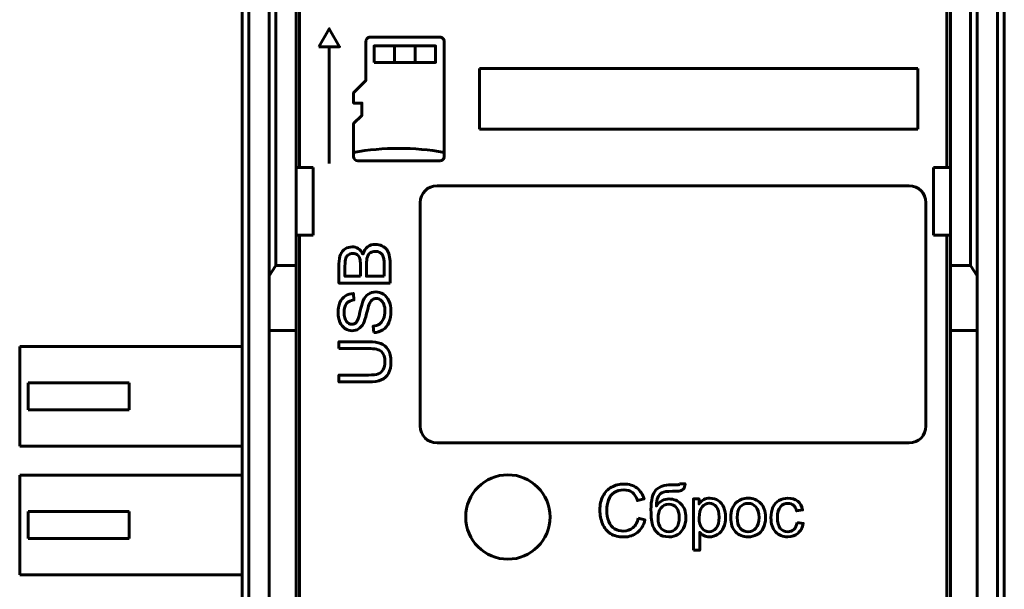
# Model space of a CAD drawing. Header units: millimetres. Extents: x -14 to 16, y -52 to 56.
# Tile 5 of 9: x -14 to 16, y 4 to 21. Entities that reach past the tile are written whole.
import ezdxf

# ---------------------------------------------------------------- set-up
doc = ezdxf.new("R2010")
doc.units = ezdxf.units.MM
doc.linetypes.add('K5LT32780', pattern=[0])
doc.linetypes.add('K5LT32782', pattern=[0])

msp = doc.modelspace()

# ---------------------------------------------------------------- linework, layer by layer
at = {"color": 150, "linetype": 'K5LT32780', "lineweight": 60, "true_color": 0x0080ff}
for p, q in [((-5.39, 38.853), (-5.39, 16.453)), ((13.81, 16.453), (13.81, 38.853)), ((-6.09, 13.553), (-6.09, 33.774)), ((-5.49, 16.453), (-5.49, 33.774)), ((13.91, 16.453), (13.91, 33.774)), ((14.51, 33.774), (14.51, 13.553)), ((-6.29, 33.518), (-6.29, 13.245)), ((14.71, 13.245), (14.71, 33.518)), ((-7.09, 28.334), (-7.09, -24.227)), ((-6.89, -24.227), (-6.89, 28.334)), ((15.31, 28.334), (15.31, -24.227)), ((15.51, 28.334), (15.51, -24.227)), ((-3.42, 20.193), (-3.42, 19.034)), ((-3.42, 20.193), (-3.42, 19.034)), ((-1.224, 20.315), (-3.298, 20.315)), ((-1.224, 20.315), (-3.298, 20.315)), ((-1.102, 16.777), (-1.102, 20.193)), ((-1.102, 16.777), (-1.102, 20.193)), ((-4.51, 20.032), (-4.51, 16.57)), ((-2.57, 20.057), (-2.57, 19.566)), ((-1.962, 20.057), (-1.962, 19.566)), ((-0.054, 17.588), (-0.054, 19.388)), ((-0.054, 19.388), (12.946, 19.388)), ((12.946, 19.388), (12.946, 17.588)), ((-3.42, 19.034), (-3.786, 18.668)), ((-3.786, 18.668), (-3.786, 18.363)), ((-3.786, 18.668), (-3.786, 18.363)), ((-3.786, 18.363), (-3.542, 18.363)), ((-3.786, 18.363), (-3.542, 18.363)), ((-3.542, 18.363), (-3.542, 17.997)), ((-3.542, 18.363), (-3.542, 17.997)), ((-3.542, 17.997), (-3.786, 17.753)), ((-3.542, 17.997), (-3.786, 17.753)), ((-3.786, 17.753), (-3.786, 16.777)), ((-3.786, 17.753), (-3.786, 16.777)), ((12.946, 17.588), (-0.054, 17.588)), ((-3.664, 16.655), (-1.224, 16.655)), ((-3.664, 16.655), (-1.224, 16.655)), ((-4.99, 16.453), (-5.49, 16.453)), ((-5.49, 14.453), (-5.49, 16.453)), ((-4.99, 14.453), (-4.99, 16.453)), ((13.41, 14.453), (13.41, 16.453)), ((13.91, 16.453), (13.41, 16.453)), ((13.91, 14.453), (13.91, 16.453)), ((-1.313, 15.913), (12.687, 15.913)), ((-1.813, 8.793), (-1.813, 15.413)), ((13.187, 15.413), (13.187, 8.793)), ((-5.49, 14.453), (-5.49, 13.553)), ((-5.49, 14.453), (-4.99, 14.453)), ((-5.39, -10.347), (-5.39, 14.453)), ((13.41, 14.453), (13.91, 14.453)), ((13.81, -10.347), (13.81, 14.453)), ((13.91, 13.553), (13.91, 14.453)), ((-6.29, 13.245), (-6.09, 13.553)), ((-6.09, 13.553), (-5.49, 13.553)), ((-5.49, 13.553), (-5.49, 11.629)), ((13.91, 13.553), (13.91, 11.629)), ((14.51, 13.553), (13.91, 13.553)), ((14.71, 13.245), (14.51, 13.553)), ((-6.29, 11.629), (-6.29, 13.245)), ((14.71, 11.629), (14.71, 13.245)), ((-6.29, -7.522), (-6.29, 11.629)), ((-6.29, 11.629), (-5.49, 11.629)), ((-5.49, 11.629), (-5.49, -7.522)), ((13.91, 11.629), (13.91, -7.522)), ((14.71, 11.629), (13.91, 11.629)), ((14.71, -7.522), (14.71, 11.629)), ((-13.69, 11.148), (-13.69, 8.198)), ((-7.09, 11.148), (-13.69, 11.148)), ((-13.44, 9.273), (-13.44, 10.073)), ((-10.44, 10.073), (-13.44, 10.073)), ((-10.44, 9.273), (-10.44, 10.073)), ((-13.44, 9.273), (-10.44, 9.273)), ((-13.69, 8.198), (-7.09, 8.198)), ((12.687, 8.293), (-1.313, 8.293)), ((-13.69, 7.338), (-13.69, 4.388)), ((-7.09, 7.338), (-13.69, 7.338)), ((-13.44, 5.463), (-13.44, 6.263)), ((-10.44, 6.263), (-13.44, 6.263)), ((-10.44, 5.463), (-10.44, 6.263)), ((-13.44, 5.463), (-10.44, 5.463)), ((-13.69, 4.388), (-7.09, 4.388))]:
    msp.add_line(p, q, dxfattribs=at)
at = {"color": 150, "linetype": 'K5LT32782', "lineweight": 60, "true_color": 0x0080ff}
msp.add_lwpolyline([(-3.179, 19.566), (-1.354, 19.566), (-1.354, 20.057), (-3.179, 20.057)], close=True, dxfattribs=at)
at = {"color": 150, "linetype": 'K5LT32780', "lineweight": 60, "true_color": 0x0080ff}
msp.add_circle((0.787, 6.1), 1.25, dxfattribs=at)
for centre, start, end in [((-1.313, 15.413), 90, 180), ((12.687, 15.413), 0, 90), ((-1.313, 8.793), 180, 270), ((12.687, 8.793), 270, 0)]:
    msp.add_arc(centre, 0.5, start, end, dxfattribs=at)
for points, knots in [([(-4.817, 20.032), (-4.817, 20.032), (-4.51, 20.563), (-4.51, 20.563), (-4.203, 20.032), (-4.203, 20.032), (-4.817, 20.032), (-4.817, 20.032)], [0, 0, 0, 0, 0.333333, 0.333333, 0.666667, 0.666667, 1, 1, 1, 1]), ([(-3.42, 20.193), (-3.42, 20.225), (-3.407, 20.257), (-3.384, 20.279), (-3.361, 20.302), (-3.33, 20.315), (-3.298, 20.315)], [0, 0, 0, 0, 0.5, 0.5, 0.5, 1, 1, 1, 1]), ([(-3.42, 20.193), (-3.42, 20.225), (-3.407, 20.257), (-3.384, 20.279), (-3.361, 20.302), (-3.33, 20.315), (-3.298, 20.315)], [0, 0, 0, 0, 0.5, 0.5, 0.5, 1, 1, 1, 1]), ([(-1.224, 20.315), (-1.191, 20.315), (-1.16, 20.302), (-1.138, 20.279), (-1.115, 20.257), (-1.102, 20.225), (-1.102, 20.193)], [0, 0, 0, 0, 0.5, 0.5, 0.5, 1, 1, 1, 1]), ([(-1.224, 20.315), (-1.191, 20.315), (-1.16, 20.302), (-1.138, 20.279), (-1.115, 20.257), (-1.102, 20.225), (-1.102, 20.193)], [0, 0, 0, 0, 0.5, 0.5, 0.5, 1, 1, 1, 1]), ([(-3.42, 19.034), (-3.42, 19.034), (-3.786, 18.668), (-3.786, 18.668), (-3.42, 19.034), (-3.42, 19.034), (-3.42, 19.211), (-3.42, 19.211)], [0, 0, 0, 0, 0.333333, 0.333333, 0.666667, 0.666667, 1, 1, 1, 1]), ([(-3.681, 18.773), (-3.681, 18.773), (-3.786, 18.668), (-3.786, 18.668), (-3.786, 18.363), (-3.786, 18.363)], [0, 0, 0, 0, 0.5, 0.5, 1, 1, 1, 1]), ([(-3.786, 18.668), (-3.786, 18.668), (-3.786, 18.363), (-3.786, 18.363), (-3.542, 18.363), (-3.542, 18.363), (-3.542, 17.997), (-3.542, 17.997), (-3.786, 17.753), (-3.786, 17.753), (-3.786, 17.518), (-3.786, 17.518)], [0, 0, 0, 0, 0.2, 0.2, 0.4, 0.4, 0.6, 0.6, 0.8, 0.8, 1, 1, 1, 1]), ([(-1.102, 16.777), (-1.102, 16.745), (-1.115, 16.714), (-1.16, 16.668), (-1.191, 16.655), (-1.224, 16.655)], [0, 0, 0, 0, 0.5, 0.5, 1, 1, 1, 1]), ([(-1.102, 16.777), (-1.102, 16.745), (-1.115, 16.714), (-1.16, 16.668), (-1.191, 16.655), (-1.224, 16.655)], [0, 0, 0, 0, 0.5, 0.5, 1, 1, 1, 1]), ([(-2.705, 13.031), (-2.705, 13.031), (-4.221, 13.031), (-4.221, 13.031), (-4.221, 13.6), (-4.221, 13.6), (-4.221, 13.716), (-4.206, 13.809), (-4.175, 13.879), (-4.144, 13.949), (-4.097, 14.003), (-4.033, 14.043), (-3.97, 14.083), (-3.903, 14.102), (-3.833, 14.102), (-3.768, 14.102), (-3.707, 14.085), (-3.65, 14.05), (-3.593, 14.015), (-3.547, 13.962), (-3.512, 13.891), (-3.485, 13.983), (-3.439, 14.053), (-3.374, 14.102), (-3.309, 14.152), (-3.233, 14.177), (-3.145, 14.177), (-3.073, 14.177), (-3.007, 14.161), (-2.946, 14.131), (-2.885, 14.101), (-2.838, 14.064), (-2.805, 14.02), (-2.772, 13.976), (-2.747, 13.921), (-2.73, 13.854), (-2.714, 13.788), (-2.705, 13.706), (-2.705, 13.61), (-2.705, 13.61), (-2.705, 13.031), (-2.705, 13.031)], [0, 0, 0, 0, 0.071429, 0.071429, 0.142857, 0.142857, 0.142857, 0.214286, 0.214286, 0.214286, 0.285714, 0.285714, 0.285714, 0.357143, 0.357143, 0.357143, 0.428571, 0.428571, 0.428571, 0.5, 0.5, 0.5, 0.571429, 0.571429, 0.571429, 0.642857, 0.642857, 0.642857, 0.714286, 0.714286, 0.714286, 0.785714, 0.785714, 0.785714, 0.857143, 0.857143, 0.857143, 0.928571, 0.928571, 0.928571, 1, 1, 1, 1]), ([(-3.584, 13.232), (-3.584, 13.232), (-3.584, 13.56), (-3.584, 13.56), (-3.584, 13.649), (-3.59, 13.713), (-3.601, 13.751), (-3.616, 13.803), (-3.642, 13.841), (-3.677, 13.867), (-3.712, 13.893), (-3.756, 13.906), (-3.81, 13.906), (-3.86, 13.906), (-3.905, 13.894), (-3.943, 13.869), (-3.981, 13.845), (-4.008, 13.811), (-4.036, 13.721), (-4.043, 13.644), (-4.043, 13.535), (-4.043, 13.535), (-4.043, 13.232), (-4.043, 13.232), (-3.584, 13.232), (-3.584, 13.232)], [0, 0, 0, 0, 0.111111, 0.111111, 0.111111, 0.222222, 0.222222, 0.222222, 0.333333, 0.333333, 0.333333, 0.444444, 0.444444, 0.444444, 0.555556, 0.555556, 0.555556, 0.666667, 0.666667, 0.777778, 0.777778, 0.777778, 0.888889, 0.888889, 1, 1, 1, 1]), ([(-2.883, 13.232), (-2.883, 13.232), (-2.883, 13.61), (-2.883, 13.61), (-2.883, 13.675), (-2.885, 13.72), (-2.89, 13.747), (-2.898, 13.793), (-2.912, 13.831), (-2.932, 13.863), (-2.951, 13.894), (-2.979, 13.919), (-3.016, 13.939), (-3.053, 13.959), (-3.096, 13.969), (-3.144, 13.969), (-3.201, 13.969), (-3.25, 13.955), (-3.292, 13.925), (-3.334, 13.896), (-3.363, 13.856), (-3.38, 13.805), (-3.397, 13.754), (-3.406, 13.679), (-3.406, 13.583), (-3.406, 13.583), (-3.406, 13.232), (-3.406, 13.232), (-2.883, 13.232), (-2.883, 13.232)], [0, 0, 0, 0, 0.1, 0.1, 0.1, 0.2, 0.2, 0.2, 0.3, 0.3, 0.3, 0.4, 0.4, 0.4, 0.5, 0.5, 0.5, 0.6, 0.6, 0.6, 0.7, 0.7, 0.7, 0.8, 0.8, 0.8, 0.9, 0.9, 1, 1, 1, 1]), ([(-3.192, 11.562), (-3.192, 11.562), (-3.209, 11.751), (-3.209, 11.751), (-3.133, 11.76), (-3.07, 11.78), (-3.021, 11.813), (-2.973, 11.846), (-2.933, 11.897), (-2.903, 11.966), (-2.873, 12.034), (-2.857, 12.112), (-2.857, 12.198), (-2.857, 12.275), (-2.869, 12.342), (-2.892, 12.401), (-2.915, 12.459), (-2.946, 12.503), (-2.986, 12.531), (-3.026, 12.56), (-3.069, 12.574), (-3.116, 12.574), (-3.163, 12.574), (-3.204, 12.56), (-3.24, 12.533), (-3.275, 12.505), (-3.305, 12.46), (-3.329, 12.396), (-3.345, 12.356), (-3.369, 12.266), (-3.403, 12.127), (-3.436, 11.987), (-3.468, 11.89), (-3.498, 11.834), (-3.536, 11.762), (-3.583, 11.708), (-3.639, 11.673), (-3.695, 11.637), (-3.758, 11.62), (-3.828, 11.62), (-3.905, 11.62), (-3.976, 11.641), (-4.043, 11.685), (-4.109, 11.728), (-4.16, 11.791), (-4.194, 11.875), (-4.229, 11.958), (-4.246, 12.051), (-4.246, 12.153), (-4.246, 12.265), (-4.228, 12.364), (-4.192, 12.45), (-4.156, 12.536), (-4.103, 12.602), (-4.032, 12.648), (-3.962, 12.694), (-3.882, 12.719), (-3.793, 12.722), (-3.793, 12.722), (-3.778, 12.53), (-3.778, 12.53), (-3.874, 12.52), (-3.946, 12.485), (-3.995, 12.425), (-4.044, 12.365), (-4.068, 12.277), (-4.068, 12.161), (-4.068, 12.039), (-4.046, 11.951), (-4.002, 11.895), (-3.957, 11.84), (-3.904, 11.812), (-3.841, 11.812), (-3.786, 11.812), (-3.742, 11.832), (-3.706, 11.871), (-3.671, 11.91), (-3.635, 12.01), (-3.598, 12.173), (-3.561, 12.336), (-3.529, 12.448), (-3.502, 12.509), (-3.461, 12.597), (-3.41, 12.662), (-3.348, 12.704), (-3.285, 12.746), (-3.214, 12.767), (-3.133, 12.767), (-3.052, 12.767), (-2.976, 12.744), (-2.905, 12.698), (-2.834, 12.651), (-2.778, 12.585), (-2.699, 12.413), (-2.68, 12.316), (-2.68, 12.207), (-2.68, 12.07), (-2.7, 11.956), (-2.74, 11.863), (-2.779, 11.771), (-2.839, 11.698), (-2.92, 11.646), (-3, 11.593), (-3.091, 11.565), (-3.192, 11.562)], [0, 0, 0, 0, 0.028571, 0.028571, 0.028571, 0.057143, 0.057143, 0.057143, 0.085714, 0.085714, 0.085714, 0.114286, 0.114286, 0.114286, 0.142857, 0.142857, 0.142857, 0.171429, 0.171429, 0.171429, 0.2, 0.2, 0.2, 0.228571, 0.228571, 0.228571, 0.257143, 0.257143, 0.257143, 0.285714, 0.285714, 0.285714, 0.314286, 0.314286, 0.314286, 0.342857, 0.342857, 0.342857, 0.371429, 0.371429, 0.371429, 0.4, 0.4, 0.4, 0.428571, 0.428571, 0.428571, 0.457143, 0.457143, 0.457143, 0.485714, 0.485714, 0.485714, 0.514286, 0.514286, 0.514286, 0.542857, 0.542857, 0.542857, 0.571429, 0.571429, 0.571429, 0.6, 0.6, 0.6, 0.628571, 0.628571, 0.628571, 0.657143, 0.657143, 0.657143, 0.685714, 0.685714, 0.685714, 0.714286, 0.714286, 0.714286, 0.742857, 0.742857, 0.742857, 0.771429, 0.771429, 0.771429, 0.8, 0.8, 0.8, 0.828571, 0.828571, 0.828571, 0.857143, 0.857143, 0.857143, 0.885714, 0.885714, 0.914286, 0.914286, 0.914286, 0.942857, 0.942857, 0.942857, 0.971429, 0.971429, 0.971429, 1, 1, 1, 1]), ([(-4.221, 11.092), (-4.221, 11.092), (-4.221, 11.293), (-4.221, 11.293), (-3.345, 11.293), (-3.345, 11.293), (-3.193, 11.293), (-3.072, 11.276), (-2.982, 11.242), (-2.893, 11.207), (-2.82, 11.145), (-2.764, 11.055), (-2.708, 10.966), (-2.68, 10.848), (-2.68, 10.702), (-2.68, 10.561), (-2.704, 10.444), (-2.753, 10.354), (-2.802, 10.264), (-2.873, 10.2), (-2.966, 10.162), (-3.058, 10.123), (-3.185, 10.104), (-3.345, 10.104), (-3.345, 10.104), (-4.221, 10.104), (-4.221, 10.104), (-4.221, 10.305), (-4.221, 10.305), (-3.346, 10.305), (-3.346, 10.305), (-3.214, 10.305), (-3.117, 10.317), (-3.055, 10.341), (-2.992, 10.366), (-2.944, 10.407), (-2.91, 10.467), (-2.877, 10.526), (-2.86, 10.599), (-2.86, 10.685), (-2.86, 10.831), (-2.893, 10.936), (-2.96, 10.999), (-3.027, 11.061), (-3.155, 11.092), (-3.346, 11.092), (-3.346, 11.092), (-4.221, 11.092), (-4.221, 11.092)], [0, 0, 0, 0, 0.058824, 0.058824, 0.117647, 0.117647, 0.117647, 0.176471, 0.176471, 0.176471, 0.235294, 0.235294, 0.235294, 0.294118, 0.294118, 0.294118, 0.352941, 0.352941, 0.352941, 0.411765, 0.411765, 0.411765, 0.470588, 0.470588, 0.470588, 0.529412, 0.529412, 0.588235, 0.588235, 0.647059, 0.647059, 0.647059, 0.705882, 0.705882, 0.705882, 0.764706, 0.764706, 0.764706, 0.823529, 0.823529, 0.823529, 0.882353, 0.882353, 0.882353, 0.941176, 0.941176, 0.941176, 1, 1, 1, 1]), ([(4.653, 6.067), (4.653, 6.067), (4.854, 6.016), (4.854, 6.016), (4.812, 5.851), (4.736, 5.726), (4.627, 5.639), (4.518, 5.553), (4.385, 5.509), (4.227, 5.509), (4.064, 5.509), (3.931, 5.543), (3.829, 5.609), (3.727, 5.676), (3.649, 5.772), (3.596, 5.898), (3.543, 6.024), (3.516, 6.159), (3.516, 6.304), (3.516, 6.462), (3.546, 6.599), (3.606, 6.717), (3.667, 6.834), (3.752, 6.924), (3.863, 6.985), (3.975, 7.046), (4.097, 7.076), (4.23, 7.076), (4.382, 7.076), (4.509, 7.037), (4.612, 6.96), (4.716, 6.883), (4.788, 6.775), (4.828, 6.635), (4.828, 6.635), (4.631, 6.588), (4.631, 6.588), (4.596, 6.698), (4.545, 6.779), (4.479, 6.829), (4.412, 6.879), (4.328, 6.904), (4.227, 6.904), (4.111, 6.904), (4.013, 6.877), (3.857, 6.765), (3.802, 6.69), (3.771, 6.596), (3.739, 6.502), (3.723, 6.405), (3.723, 6.305), (3.723, 6.176), (3.742, 6.064), (3.779, 5.968), (3.817, 5.872), (3.875, 5.8), (3.954, 5.752), (4.033, 5.705), (4.118, 5.681), (4.211, 5.681), (4.323, 5.681), (4.417, 5.713), (4.495, 5.778), (4.572, 5.843), (4.625, 5.939), (4.653, 6.067)], [0, 0, 0, 0, 0.045455, 0.045455, 0.045455, 0.090909, 0.090909, 0.090909, 0.136364, 0.136364, 0.136364, 0.181818, 0.181818, 0.181818, 0.227273, 0.227273, 0.227273, 0.272727, 0.272727, 0.272727, 0.318182, 0.318182, 0.318182, 0.363636, 0.363636, 0.363636, 0.409091, 0.409091, 0.409091, 0.454545, 0.454545, 0.454545, 0.5, 0.5, 0.5, 0.545455, 0.545455, 0.545455, 0.590909, 0.590909, 0.590909, 0.636364, 0.636364, 0.636364, 0.681818, 0.681818, 0.727273, 0.727273, 0.727273, 0.772727, 0.772727, 0.772727, 0.818182, 0.818182, 0.818182, 0.863636, 0.863636, 0.863636, 0.909091, 0.909091, 0.909091, 0.954545, 0.954545, 0.954545, 1, 1, 1, 1]), ([(5.878, 7.086), (5.878, 7.086), (6.044, 7.084), (6.044, 7.084), (6.036, 7.011), (6.02, 6.959), (5.995, 6.93), (5.969, 6.901), (5.937, 6.883), (5.898, 6.874), (5.858, 6.866), (5.781, 6.862), (5.665, 6.862), (5.512, 6.862), (5.408, 6.847), (5.352, 6.818), (5.297, 6.788), (5.257, 6.741), (5.232, 6.676), (5.208, 6.611), (5.194, 6.527), (5.192, 6.424), (5.239, 6.494), (5.293, 6.546), (5.356, 6.581), (5.418, 6.616), (5.489, 6.634), (5.568, 6.634), (5.712, 6.634), (5.831, 6.584), (5.925, 6.485), (6.02, 6.387), (6.067, 6.253), (6.067, 6.084), (6.067, 5.956), (6.043, 5.851), (5.996, 5.769), (5.948, 5.687), (5.892, 5.623), (5.826, 5.579), (5.761, 5.534), (5.672, 5.512), (5.56, 5.512), (5.43, 5.512), (5.328, 5.541), (5.184, 5.66), (5.128, 5.737), (5.09, 5.83), (5.051, 5.922), (5.032, 6.084), (5.032, 6.315), (5.032, 6.604), (5.081, 6.799), (5.179, 6.9), (5.276, 7), (5.427, 7.051), (5.63, 7.051), (5.757, 7.051), (5.828, 7.053), (5.846, 7.057), (5.863, 7.061), (5.874, 7.071), (5.878, 7.086)], [0, 0, 0, 0, 0.047619, 0.047619, 0.047619, 0.095238, 0.095238, 0.095238, 0.142857, 0.142857, 0.142857, 0.190476, 0.190476, 0.190476, 0.238095, 0.238095, 0.238095, 0.285714, 0.285714, 0.285714, 0.333333, 0.333333, 0.333333, 0.380952, 0.380952, 0.380952, 0.428571, 0.428571, 0.428571, 0.47619, 0.47619, 0.47619, 0.52381, 0.52381, 0.52381, 0.571429, 0.571429, 0.571429, 0.619048, 0.619048, 0.619048, 0.666667, 0.666667, 0.666667, 0.714286, 0.714286, 0.761905, 0.761905, 0.761905, 0.809524, 0.809524, 0.809524, 0.857143, 0.857143, 0.857143, 0.904762, 0.904762, 0.904762, 0.952381, 0.952381, 0.952381, 1, 1, 1, 1]), ([(5.872, 6.089), (5.872, 6.203), (5.845, 6.297), (5.737, 6.443), (5.661, 6.479), (5.562, 6.479), (5.46, 6.479), (5.381, 6.441), (5.325, 6.363), (5.269, 6.286), (5.241, 6.184), (5.241, 6.055), (5.241, 5.928), (5.272, 5.831), (5.334, 5.763), (5.395, 5.696), (5.471, 5.662), (5.561, 5.662), (5.654, 5.662), (5.729, 5.701), (5.844, 5.857), (5.872, 5.96), (5.872, 6.089)], [0, 0, 0, 0, 0.125, 0.125, 0.25, 0.25, 0.25, 0.375, 0.375, 0.375, 0.5, 0.5, 0.5, 0.625, 0.625, 0.625, 0.75, 0.75, 0.75, 0.875, 0.875, 1, 1, 1, 1]), ([(6.291, 5.114), (6.291, 5.114), (6.291, 6.634), (6.291, 6.634), (6.46, 6.634), (6.46, 6.634), (6.46, 6.489), (6.46, 6.489), (6.5, 6.545), (6.545, 6.587), (6.596, 6.615), (6.646, 6.643), (6.707, 6.657), (6.778, 6.657), (6.872, 6.657), (6.955, 6.633), (7.026, 6.584), (7.098, 6.537), (7.152, 6.468), (7.189, 6.381), (7.225, 6.293), (7.243, 6.197), (7.243, 6.092), (7.243, 5.981), (7.223, 5.88), (7.183, 5.79), (7.143, 5.7), (7.084, 5.631), (7.007, 5.583), (6.931, 5.536), (6.85, 5.512), (6.765, 5.512), (6.703, 5.512), (6.648, 5.525), (6.598, 5.551), (6.549, 5.577), (6.509, 5.61), (6.477, 5.65), (6.477, 5.65), (6.477, 5.114), (6.477, 5.114), (6.291, 5.114), (6.291, 5.114)], [0, 0, 0, 0, 0.066667, 0.066667, 0.133333, 0.133333, 0.2, 0.2, 0.2, 0.266667, 0.266667, 0.266667, 0.333333, 0.333333, 0.333333, 0.4, 0.4, 0.4, 0.466667, 0.466667, 0.466667, 0.533333, 0.533333, 0.533333, 0.6, 0.6, 0.6, 0.666667, 0.666667, 0.666667, 0.733333, 0.733333, 0.733333, 0.8, 0.8, 0.8, 0.866667, 0.866667, 0.866667, 0.933333, 0.933333, 1, 1, 1, 1]), ([(6.46, 6.078), (6.46, 5.937), (6.489, 5.833), (6.546, 5.765), (6.603, 5.698), (6.672, 5.664), (6.753, 5.664), (6.836, 5.664), (6.906, 5.699), (6.965, 5.769), (7.024, 5.839), (7.053, 5.947), (7.053, 6.093), (7.053, 6.233), (7.024, 6.337), (6.909, 6.476), (6.841, 6.511), (6.761, 6.511), (6.682, 6.511), (6.612, 6.474), (6.552, 6.4), (6.491, 6.326), (6.46, 6.219), (6.46, 6.078)], [0, 0, 0, 0, 0.125, 0.125, 0.125, 0.25, 0.25, 0.25, 0.375, 0.375, 0.375, 0.5, 0.5, 0.5, 0.625, 0.625, 0.75, 0.75, 0.75, 0.875, 0.875, 0.875, 1, 1, 1, 1]), ([(7.398, 6.084), (7.398, 6.287), (7.455, 6.437), (7.568, 6.535), (7.662, 6.616), (7.777, 6.657), (7.913, 6.657), (8.064, 6.657), (8.187, 6.607), (8.283, 6.509), (8.379, 6.41), (8.427, 6.274), (8.427, 6.1), (8.427, 5.959), (8.406, 5.848), (8.363, 5.767), (8.321, 5.686), (8.259, 5.623), (8.178, 5.579), (8.097, 5.534), (8.009, 5.512), (7.913, 5.512), (7.759, 5.512), (7.635, 5.561), (7.54, 5.659), (7.445, 5.758), (7.398, 5.899), (7.398, 6.084)], [0, 0, 0, 0, 0.111111, 0.111111, 0.111111, 0.222222, 0.222222, 0.222222, 0.333333, 0.333333, 0.333333, 0.444444, 0.444444, 0.444444, 0.555556, 0.555556, 0.555556, 0.666667, 0.666667, 0.666667, 0.777778, 0.777778, 0.777778, 0.888889, 0.888889, 0.888889, 1, 1, 1, 1]), ([(7.589, 6.084), (7.589, 5.943), (7.619, 5.838), (7.681, 5.769), (7.743, 5.699), (7.82, 5.664), (7.913, 5.664), (8.006, 5.664), (8.083, 5.699), (8.144, 5.769), (8.206, 5.839), (8.236, 5.946), (8.236, 6.09), (8.236, 6.225), (8.205, 6.328), (8.144, 6.398), (8.082, 6.467), (8.005, 6.502), (7.913, 6.502), (7.82, 6.502), (7.743, 6.468), (7.681, 6.398), (7.619, 6.329), (7.589, 6.224), (7.589, 6.084)], [0, 0, 0, 0, 0.125, 0.125, 0.125, 0.25, 0.25, 0.25, 0.375, 0.375, 0.375, 0.5, 0.5, 0.5, 0.625, 0.625, 0.625, 0.75, 0.75, 0.75, 0.875, 0.875, 0.875, 1, 1, 1, 1]), ([(9.363, 5.937), (9.363, 5.937), (9.545, 5.912), (9.545, 5.912), (9.525, 5.786), (9.474, 5.689), (9.31, 5.547), (9.208, 5.512), (9.089, 5.512), (8.939, 5.512), (8.818, 5.561), (8.727, 5.659), (8.636, 5.757), (8.59, 5.897), (8.59, 6.08), (8.59, 6.199), (8.61, 6.302), (8.649, 6.391), (8.688, 6.479), (8.748, 6.546), (8.828, 6.59), (8.908, 6.635), (8.996, 6.657), (9.09, 6.657), (9.209, 6.657), (9.307, 6.627), (9.382, 6.566), (9.458, 6.506), (9.507, 6.42), (9.528, 6.31), (9.528, 6.31), (9.348, 6.282), (9.348, 6.282), (9.331, 6.356), (9.3, 6.411), (9.256, 6.449), (9.213, 6.486), (9.16, 6.504), (9.098, 6.504), (9.004, 6.504), (8.927, 6.471), (8.869, 6.404), (8.81, 6.336), (8.781, 6.231), (8.781, 6.085), (8.781, 5.938), (8.809, 5.831), (8.865, 5.764), (8.922, 5.697), (8.996, 5.664), (9.087, 5.664), (9.16, 5.664), (9.221, 5.686), (9.27, 5.731), (9.319, 5.776), (9.35, 5.844), (9.363, 5.937)], [0, 0, 0, 0, 0.052632, 0.052632, 0.052632, 0.105263, 0.105263, 0.157895, 0.157895, 0.157895, 0.210526, 0.210526, 0.210526, 0.263158, 0.263158, 0.263158, 0.315789, 0.315789, 0.315789, 0.368421, 0.368421, 0.368421, 0.421053, 0.421053, 0.421053, 0.473684, 0.473684, 0.473684, 0.526316, 0.526316, 0.526316, 0.578947, 0.578947, 0.578947, 0.631579, 0.631579, 0.631579, 0.684211, 0.684211, 0.684211, 0.736842, 0.736842, 0.736842, 0.789474, 0.789474, 0.789474, 0.842105, 0.842105, 0.842105, 0.894737, 0.894737, 0.894737, 0.947368, 0.947368, 0.947368, 1, 1, 1, 1])]:
    msp.add_open_spline(points, degree=3, knots=knots, dxfattribs=at)
for points in [[(-3.786, 16.903), (-2.898, 17.06), (-1.99, 17.06), (-1.102, 16.903)], [(-3.786, 16.903), (-2.898, 17.06), (-1.99, 17.06), (-1.102, 16.903)], [(-3.664, 16.655), (-3.731, 16.655), (-3.786, 16.71), (-3.786, 16.777)], [(-3.664, 16.655), (-3.731, 16.655), (-3.786, 16.71), (-3.786, 16.777)]]:
    msp.add_open_spline(points, degree=3, dxfattribs=at)

doc.saveas('drawing.dxf')
